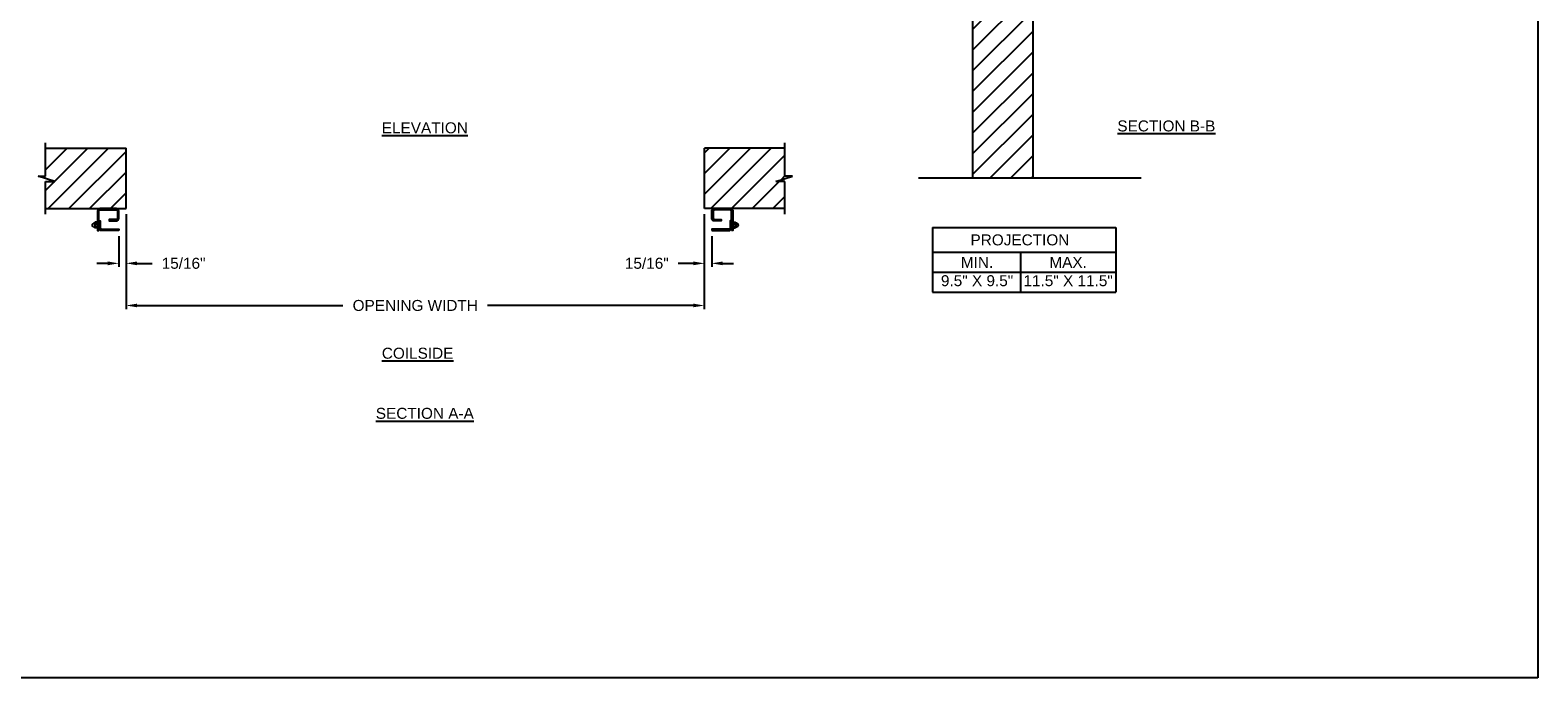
# Model space of a CAD drawing. Header units: inches. Extents: x 169.6 to 213.7, y 214.8 to 266.5.
# Tile 17 of 18: x 200.8 to 213.7, y 253.2 to 258.7. Entities that reach past the tile are written whole.
import ezdxf

# ---------------------------------------------------------------- set-up
doc = ezdxf.new("R2010")
doc.units = ezdxf.units.IN
doc.header["$LTSCALE"] = 0.25
doc.header["$MEASUREMENT"] = 0
doc.layers.add('ANNOTATIONS', color=1, linetype='Continuous')
doc.layers.add('PUSH UP OPERATION RH', color=7, linetype='Continuous')
doc.styles.add('ARIAL', font='arial.ttf', dxfattribs={"height": 0.09375})
doc.dimstyles.new('STANDARD$0', dxfattribs={"dimtxt": 0.09375, "dimasz": 0.09375, "dimexe": 0.03125, "dimexo": 0.046875, "dimgap": 0.09, "dimtad": 0, "dimtih": 1, "dimtoh": 1, "dimdec": 4, "dimzin": 0, "dimdsep": 46, "dimtxsty": 'ARIAL', "dimcen": 0.09, "dimadec": 0, "dimazin": 0, "dimtfac": 1, "dimtdec": 4, "dimtofl": 0, "dimtmove": 0, "dimatfit": 1, "dimfxl": 1, "dimtolj": 1, "dimtzin": 0, "dimarcsym": 0})
pattern_1 = [(45, (46.7567, 1.48703), (-0.08838835, 0.08838835), [])]

# ---------------------------------------------------------------- blocks, each defined once
blk = doc.blocks.new('*D19')
at = {"layer": 'ANNOTATIONS', "color": 0, "lineweight": -2, "transparency": 16777216}
for p, q in [((206.605, 257.157), (206.605, 256.705)), ((206.668, 256.969), (206.668, 256.705)), ((206.512, 256.736), (206.381, 256.736)), ((206.762, 256.736), (206.855, 256.736))]:
    blk.add_line(p, q, dxfattribs=at)
at = {"layer": 'ANNOTATIONS', "color": 0, "transparency": 16777216}
for points in [[(206.512, 256.752), (206.512, 256.72), (206.605, 256.736)], [(206.762, 256.752), (206.762, 256.72), (206.668, 256.736)]]:
    blk.add_solid(points, dxfattribs=at)
at = {"layer": 'defpoints', "color": 0, "transparency": 16777216}
for p in [(206.605, 257.203), (206.668, 257.016), (206.668, 256.736)]:
    blk.add_point(p, dxfattribs=at)
at = {"layer": 'ANNOTATIONS', "color": 0, "transparency": 16777216, "insert": (206.114, 256.736), "char_height": 0.0938, "attachment_point": 5, "style": 'ARIAL'}
blk.add_mtext('\\A1;15/16"', dxfattribs=at)
blk = doc.blocks.new('*D20')
at = {"layer": 'ANNOTATIONS', "color": 0, "lineweight": -2, "transparency": 16777216}
for p, q in [((201.668, 257.157), (201.668, 256.705)), ((201.605, 256.969), (201.605, 256.705)), ((201.512, 256.736), (201.418, 256.736)), ((201.762, 256.736), (201.892, 256.736))]:
    blk.add_line(p, q, dxfattribs=at)
at = {"layer": 'ANNOTATIONS', "color": 0, "transparency": 16777216}
for points in [[(201.512, 256.752), (201.512, 256.72), (201.605, 256.736)], [(201.762, 256.752), (201.762, 256.72), (201.668, 256.736)]]:
    blk.add_solid(points, dxfattribs=at)
at = {"layer": 'defpoints', "color": 0, "transparency": 16777216}
for p in [(201.668, 257.203), (201.605, 257.016), (201.605, 256.736)]:
    blk.add_point(p, dxfattribs=at)
at = {"layer": 'ANNOTATIONS', "color": 0, "transparency": 16777216, "insert": (202.159, 256.736), "char_height": 0.0938, "attachment_point": 5, "style": 'ARIAL'}
blk.add_mtext('\\A1;15/16"', dxfattribs=at)
blk = doc.blocks.new('*D22')
at = {"layer": 'ANNOTATIONS', "color": 0, "lineweight": -2, "transparency": 16777216}
for p, q in [((201.668, 256.97), (201.668, 256.345)), ((206.605, 256.973), (206.605, 256.345)), ((201.762, 256.376), (203.52, 256.376)), ((206.512, 256.376), (204.753, 256.376))]:
    blk.add_line(p, q, dxfattribs=at)
at = {"layer": 'ANNOTATIONS', "color": 0, "transparency": 16777216}
for points in [[(201.762, 256.392), (201.762, 256.361), (201.668, 256.376)], [(206.512, 256.392), (206.512, 256.361), (206.605, 256.376)]]:
    blk.add_solid(points, dxfattribs=at)
at = {"layer": 'defpoints', "color": 0, "transparency": 16777216}
for p in [(201.668, 257.017), (206.605, 257.019), (206.605, 256.376)]:
    blk.add_point(p, dxfattribs=at)
at = {"layer": 'ANNOTATIONS', "color": 0, "transparency": 16777216, "insert": (204.137, 256.376), "char_height": 0.09375, "attachment_point": 5, "style": 'ARIAL'}
blk.add_mtext('\\A1;OPENING WIDTH', dxfattribs=at)

msp = doc.modelspace()

# ---------------------------------------------------------------- hatches: boundary and pattern name
at = {"layer": 'PUSH UP OPERATION RH', "linetype": 'Continuous'}
h = msp.add_hatch(dxfattribs=at)
h.set_pattern_fill('ANSI31', color=256, style=0)
h.set_pattern_definition(pattern_1)
h.paths.add_polyline_path([(209.41175, 259.4683), (209.17525, 259.4683), (209.17525, 259.53296), (209.13684, 259.3996), (209.13684, 259.4683), (208.89612, 259.4683), (208.89612, 257.46658), (209.41175, 257.46658)])
at = {"layer": 'PUSH UP OPERATION RH'}
h = msp.add_hatch(dxfattribs=at)
h.set_pattern_fill('ANSI31', color=256, style=0)
h.set_pattern_definition(pattern_1)
h.paths.add_polyline_path([(207.293, 257.43493), (207.21503, 257.43493), (207.3571, 257.48183), (207.293, 257.48183), (207.293, 257.71903), (206.6055, 257.71903), (206.6055, 257.20341), (207.293, 257.20341)])
h.paths.add_polyline_path([(201.668, 257.71903), (200.9805, 257.71903), (200.9805, 257.48183), (200.91639, 257.48183), (201.05846, 257.43493), (200.9805, 257.43493), (200.9805, 257.20341), (201.668, 257.20341)])

# ---------------------------------------------------------------- linework, layer by layer
at = {"layer": 'ANNOTATIONS'}
for p, q in [((208.55367, 257.04265), (208.55367, 256.49128)), ((208.55367, 257.04265), (210.11878, 257.04265)), ((210.11878, 257.04265), (210.11878, 256.49128)), ((208.55367, 256.83118), (210.11878, 256.83118)), ((209.30403, 256.83118), (209.30403, 256.49128)), ((208.55367, 256.66123), (210.11878, 256.66123)), ((208.55367, 256.49128), (210.11878, 256.49128))]:
    msp.add_line(p, q, dxfattribs=at)
at = {"layer": 'defpoints'}
msp.add_lwpolyline([(213.72204, 253.19707), (194.25216, 253.19707), (194.25216, 265.93218), (213.72204, 265.93218)], close=True, dxfattribs=at)
at = {"layer": 'PUSH UP OPERATION RH', "linetype": 'Continuous'}
for p, q in [((208.89612, 259.4683), (208.89612, 257.46694)), ((209.41175, 257.46694), (209.41175, 259.4683)), ((200.9805, 257.48183), (200.9805, 257.76591)), ((207.293, 257.48183), (207.293, 257.76591)), ((201.05846, 257.43493), (200.91639, 257.48183)), ((200.91639, 257.48183), (200.9805, 257.48183)), ((207.21503, 257.43493), (207.3571, 257.48183)), ((207.3571, 257.48183), (207.293, 257.48183)), ((208.43468, 257.46694), (210.3341, 257.46694)), ((200.9805, 257.15653), (200.9805, 257.43493)), ((200.9805, 257.43493), (201.05846, 257.43493)), ((207.293, 257.43493), (207.21503, 257.43493)), ((207.293, 257.15653), (207.293, 257.43493)), ((201.39179, 257.07816), (201.3828, 257.07296)), ((201.40044, 257.0806), (201.40035, 257.04449)), ((201.42052, 257.08632), (201.40442, 257.08632)), ((201.42386, 257.08085), (201.42385, 257.04469)), ((201.44636, 257.08632), (201.43511, 257.07607)), ((206.82714, 257.08632), (206.83839, 257.07607)), ((206.84964, 257.08085), (206.84964, 257.04469)), ((206.85298, 257.08632), (206.86907, 257.08632)), ((206.87305, 257.0806), (206.87314, 257.04449)), ((206.8817, 257.07816), (206.89069, 257.07296)), ((201.39232, 257.04733), (201.38281, 257.0528)), ((201.4209, 257.03945), (201.40361, 257.03945)), ((201.40364, 257.05117), (201.42063, 257.05117)), ((201.40402, 257.0746), (201.42079, 257.0746)), ((201.42386, 257.07607), (201.43511, 257.07607)), ((201.42386, 257.0497), (201.43511, 257.0497)), ((201.44636, 257.03945), (201.43511, 257.0497)), ((206.82714, 257.03945), (206.83839, 257.0497)), ((206.84964, 257.07607), (206.83839, 257.07607)), ((206.84964, 257.0497), (206.83839, 257.0497)), ((206.85259, 257.03945), (206.86988, 257.03945)), ((206.86948, 257.0746), (206.8527, 257.0746)), ((206.86986, 257.05117), (206.85286, 257.05117)), ((206.88118, 257.04733), (206.89068, 257.0528))]:
    msp.add_line(p, q, dxfattribs=at)
at = {"layer": 'PUSH UP OPERATION RH'}
for p, q in [((200.9805, 257.71903), (201.668, 257.71903)), ((201.668, 257.20341), (201.668, 257.71903)), ((206.6055, 257.20341), (206.6055, 257.71903)), ((207.293, 257.71903), (206.6055, 257.71903)), ((200.9805, 257.20341), (201.668, 257.20341)), ((207.293, 257.20341), (206.6055, 257.20341))]:
    msp.add_line(p, q, dxfattribs=at)
for points in [[(201.43511, 257.01601), (201.43511, 257.18054, -0.41421356), (201.44682, 257.19226), (201.58253, 257.19226, -0.41421356), (201.59425, 257.18054), (201.59425, 257.12101, -0.41421356), (201.58253, 257.10929), (201.52347, 257.10929), (201.52347, 257.09804), (201.58253, 257.09804, 0.41421356), (201.6055, 257.12101), (201.6055, 257.18054, 0.41421356), (201.58253, 257.20351), (201.44682, 257.20351, 0.41421356), (201.42386, 257.18054), (201.42386, 257.01601)], [(201.6055, 257.01601), (201.45807, 257.01601, -0.41421356), (201.43511, 257.03898), (201.43511, 257.09804), (201.44636, 257.09804), (201.44636, 257.03898, 0.41421356), (201.45807, 257.02726), (201.6055, 257.02726)], [(206.83839, 257.01601), (206.83839, 257.18054, 0.41421356), (206.82667, 257.19226), (206.69097, 257.19226, 0.41421356), (206.67925, 257.18054), (206.67925, 257.12101, 0.41421356), (206.69097, 257.10929), (206.75003, 257.10929), (206.75003, 257.09804), (206.69097, 257.09804, -0.41421356), (206.668, 257.12101), (206.668, 257.18054, -0.41421356), (206.69097, 257.20351), (206.82667, 257.20351, -0.41421356), (206.84964, 257.18054), (206.84964, 257.01601)], [(206.668, 257.01601), (206.81542, 257.01601, 0.41421356), (206.83839, 257.03898), (206.83839, 257.09804), (206.82714, 257.09804), (206.82714, 257.03898, -0.41421356), (206.81542, 257.02726), (206.668, 257.02726)]]:
    msp.add_lwpolyline(points, format="xyb", close=True, dxfattribs=at)
at = {"layer": 'PUSH UP OPERATION RH', "linetype": 'Continuous'}
for centre, radius, start, end in [((201.4005, 257.06288), 0.01758, 90.184042, 119.68122), ((201.40688, 257.08037), 0.00644, 112.427996, 243.626692), ((201.41692, 257.08037), 0.00695, 303.947004, 58.858046), ((206.85657, 257.08037), 0.00695, 121.141954, 236.052996), ((206.86662, 257.08037), 0.00644, 296.373308, 67.572004), ((206.873, 257.06288), 0.01758, 60.31878, 89.815958), ((201.38878, 257.06288), 0.01172, 120.664607, 239.400072), ((201.4005, 257.06288), 0.01758, 242.263062, 269.396152), ((201.40701, 257.04522), 0.0067, 117.308129, 239.509767), ((201.42393, 257.06288), 0.02344, 150, 210), ((201.41679, 257.04522), 0.00708, 305.441007, 57.149167), ((201.4005, 257.06288), 0.02344, 330, 30), ((206.873, 257.06288), 0.02344, 150, 210), ((206.8567, 257.04522), 0.00708, 122.850833, 234.558993), ((206.86649, 257.04522), 0.0067, 300.490233, 62.691871), ((206.84956, 257.06288), 0.02344, 330, 30), ((206.873, 257.06288), 0.01758, 270.603848, 297.736938), ((206.88472, 257.06288), 0.01172, 300.599928, 59.335393)]:
    msp.add_arc(centre, radius, start, end, dxfattribs=at)

# ---------------------------------------------------------------- texts
at = {"layer": 'ANNOTATIONS', "char_height": 0.09375, "attachment_point": 2, "style": 'ARIAL'}
for s, insert, width in [('{\\LELEVATION}', (204.21863, 257.94019), 3.0834986), ('{\\LSECTION B-B}', (210.55004, 257.95615), 1.3823677), ('{\\LCOILSIDE}', (204.15727, 256.01552), 1.3823677), ('{\\LSECTION A-A}', (204.21863, 255.50236), 1.3823677)]:
    msp.add_mtext(s, dxfattribs=dict(at, insert=insert, width=width))
for s, width, insert in [('PROJECTION ', 1.7594917, (209.29987, 256.98322)), ('MIN.\\P9.5" X 9.5" ', 0.6711642, (208.93385, 256.79123)), ('MAX.\\P11.5" X 11.5"', 0.7869326, (209.7115, 256.79123))]:
    msp.add_mtext_dynamic_manual_height_columns(s, width=width, gutter_width=1.36268, heights=[0], dxfattribs=dict(at, insert=insert))

# ---------------------------------------------------------------- dimensions: what is measured, and where the dimension line sits
at = {"layer": 'ANNOTATIONS'}
for base, p1, p2, picture, middle in [((201.6055, 256.73607), (201.668, 257.20341), (201.6055, 257.01601), '*D20', (202.15907, 256.73607)), ((206.668, 256.73607), (206.6055, 257.20341), (206.668, 257.01601), '*D19', (206.11443, 256.73607))]:
    dim = msp.add_linear_dim(base=base, p1=p1, p2=p2, text='15/16"', dimstyle='STANDARD$0', dxfattribs=at)
    dim.commit()
    dim.dimension.update_dxf_attribs({"geometry": picture, "text_midpoint": middle, "dimtype": 160})
dim = msp.add_linear_dim(base=(206.6055, 256.37644), p1=(201.668, 257.01653), p2=(206.6055, 257.0195), text='OPENING WIDTH', dimstyle='STANDARD$0', dxfattribs=at)
dim.commit()
dim.dimension.update_dxf_attribs({"geometry": '*D22', "text_midpoint": (204.13675, 256.37644)})

doc.saveas('drawing.dxf')
